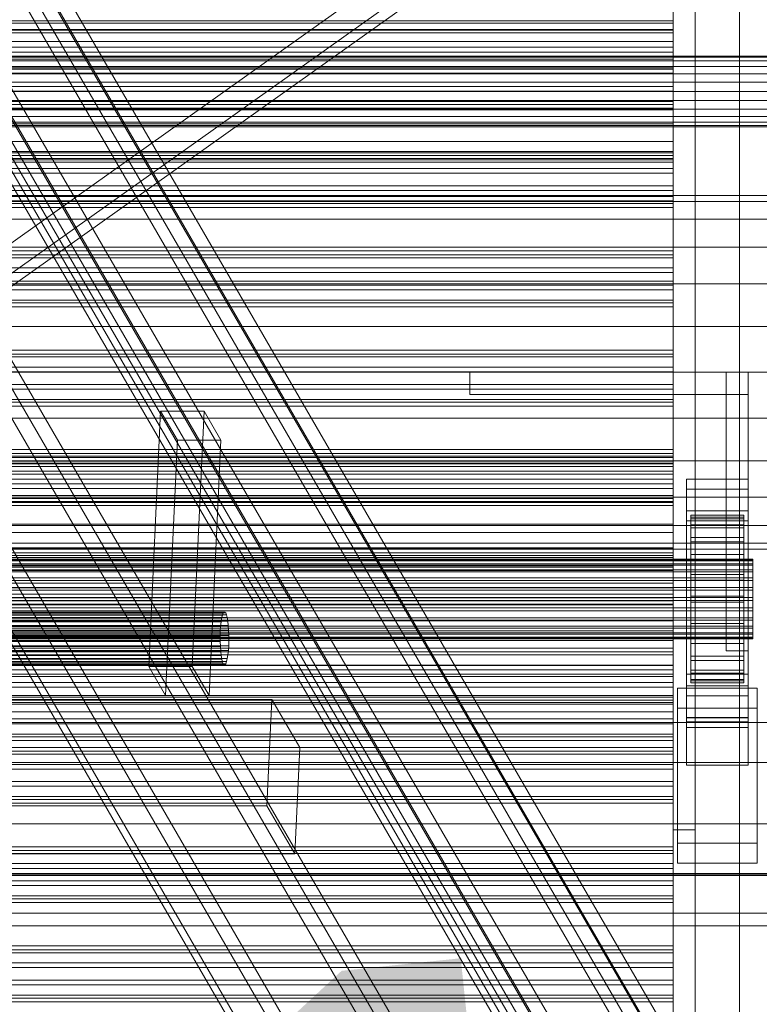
# Model space of a CAD drawing. Header units: millimetres. Extents: x -2233 to 61924, y -68080 to 6847.
# Tile 240 of 256: x 1102 to 1270, y -34216 to -33994. Entities that reach past the tile are written whole.
import ezdxf

# ---------------------------------------------------------------- set-up
doc = ezdxf.new("R2010")
doc.units = ezdxf.units.MM
for name, color, linetype, lineweight in [('COTAS_O', 1, 'Continuous', 0), ('COTAS_P', 1, 'Continuous', 0), ('frontal_C03', 7, 'Continuous', 0), ('frontal_C10', 7, 'Continuous', 0), ('frontal_secador', 7, 'Continuous', 0), ('frontal_tolva', 7, 'Continuous', 0)]:
    doc.layers.add(name, color=color, linetype=linetype, lineweight=lineweight)
doc.dimstyles.new('R19_100', dxfattribs={"dimtxt": 250, "dimasz": 150, "dimexe": 150, "dimexo": 80, "dimgap": 100, "dimtad": 1, "dimtih": 1, "dimtoh": 1, "dimdsep": 46, "dimcen": 0.09, "dimadec": 0, "dimazin": 0, "dimtfac": 1, "dimtdec": 4, "dimtofl": 0, "dimtmove": 0, "dimatfit": 3, "dimfxl": 1, "dimtolj": 1, "dimtzin": 0, "dimarcsym": 0})

# ---------------------------------------------------------------- blocks, each defined once
blk = doc.blocks.new('DIM_R27_50')
at = {"layer": 'COTAS_P'}
for p, q in [((1705.78, -34504.95), (1551.9, -34475.9)), ((-194.22, -34704.95), (1705.78, -34504.95)), ((1705.78, -34504.95), (1561.32, -34565.4)), ((1800, -35400), (1705.78, -34504.95)), ((-194.22, -34704.95), (-49.75, -34644.49)), ((-100, -35600), (-194.22, -34704.95)), ((-194.22, -34704.95), (-40.33, -34734))]:
    blk.add_line(p, q, dxfattribs=at)
blk.add_text('1910.5 P', height=250, rotation=6.009, dxfattribs=at).set_placement((745.32, -34505.49))
blk = doc.blocks.new('DIM_R27_52')
at = {"layer": 'COTAS_O'}
for p, q in [((-1725, -33700), (-1575, -33655)), ((1725, -33700), (1575, -33655)), ((-1725, -34400), (-1725, -33700)), ((-1725, -33700), (1725, -33700)), ((-1725, -33700), (-1575, -33745)), ((1725, -33700), (1575, -33745)), ((1725, -34400), (1725, -33700))]:
    blk.add_line(p, q, dxfattribs=at)
blk.add_text('3450 O', height=250, dxfattribs=at).set_placement((0, -33600))

msp = doc.modelspace()

# ---------------------------------------------------------------- linework, layer by layer
at = {"layer": 'frontal_C03'}
for p, q in [((1250, -34001.143), (-1250, -34001.143)), ((1250, -34002.025), (-1250, -34002.025)), ((1250, -34002.678), (-1250, -34002.678)), ((1250, -34002.025), (1250, -34001.143)), ((1250, -34001.143), (1250, -34002.678)), ((1250, -34004.986), (1250, -34002.025)), ((1250, -34002.678), (1250, -34006.043)), ((1250, -34004.986), (-1250, -34004.986)), ((1250, -34008.895), (1250, -34004.986)), ((-1250, -34006.043), (1250, -34006.043)), ((1250, -34006.043), (1250, -34009.952)), ((1250, -34008.895), (-1250, -34008.895)), ((1250, -34012.26), (1250, -34008.895)), ((1250, -34009.952), (-1250, -34009.952)), ((1250, -34009.952), (1250, -34012.913)), ((1250, -34012.26), (-1250, -34012.26)), ((1250, -34012.913), (-1250, -34012.913)), ((1250, -34013.795), (-1250, -34013.795)), ((1250, -34013.795), (1250, -34012.26)), ((1250, -34012.913), (1250, -34013.795)), ((1250, -34023.601), (-1250, -34023.601)), ((1250, -34024.482), (-1250, -34024.482)), ((1250, -34025.136), (-1250, -34025.136)), ((1250, -34024.482), (1250, -34023.601)), ((1250, -34023.601), (1250, -34025.136)), ((1250, -34027.443), (1250, -34024.482)), ((1250, -34025.136), (1250, -34028.501)), ((1250, -34027.443), (-1250, -34027.443)), ((1250, -34031.353), (1250, -34027.443)), ((-1250, -34028.501), (1250, -34028.501)), ((1250, -34028.501), (1250, -34032.41)), ((1250, -34031.353), (-1250, -34031.353)), ((1250, -34034.717), (1250, -34031.353)), ((1250, -34032.41), (-1250, -34032.41)), ((1250, -34032.41), (1250, -34035.371)), ((1250, -34034.717), (-1250, -34034.717)), ((1250, -34035.371), (-1250, -34035.371)), ((1250, -34036.252), (-1250, -34036.252)), ((1250, -34036.252), (1250, -34034.717)), ((1250, -34035.371), (1250, -34036.252)), ((1250, -34046.059), (-1250, -34046.059)), ((1250, -34046.94), (-1250, -34046.94)), ((1250, -34046.94), (1250, -34046.059)), ((1250, -34046.059), (1250, -34047.593)), ((1250, -34049.901), (1250, -34046.94)), ((1250, -34047.593), (-1250, -34047.593)), ((1250, -34047.593), (1250, -34050.958)), ((1250, -34049.901), (-1250, -34049.901)), ((-1250, -34050.958), (1250, -34050.958)), ((1250, -34053.81), (1250, -34049.901)), ((1250, -34050.958), (1250, -34054.868)), ((1250, -34053.81), (-1250, -34053.81)), ((1250, -34057.175), (1250, -34053.81)), ((1250, -34054.868), (-1250, -34054.868)), ((1250, -34054.868), (1250, -34057.828)), ((1250, -34057.175), (-1250, -34057.175)), ((1250, -34057.828), (-1250, -34057.828)), ((1250, -34058.71), (1250, -34057.175)), ((1250, -34057.828), (1250, -34058.71)), ((1250, -34058.71), (-1250, -34058.71)), ((1250, -34068.516), (-1250, -34068.516)), ((1250, -34069.398), (-1250, -34069.398)), ((1250, -34069.398), (1250, -34068.516)), ((1250, -34068.516), (1250, -34070.051)), ((1250, -34072.358), (1250, -34069.398)), ((1250, -34070.051), (-1250, -34070.051)), ((1250, -34070.051), (1250, -34073.416)), ((1250, -34072.358), (-1250, -34072.358)), ((-1250, -34073.416), (1250, -34073.416)), ((1250, -34076.268), (1250, -34072.358)), ((1250, -34073.416), (1250, -34077.325)), ((1250, -34076.268), (-1250, -34076.268)), ((1250, -34079.633), (1250, -34076.268)), ((1250, -34077.325), (-1250, -34077.325)), ((1250, -34077.325), (1250, -34080.286)), ((1250, -34079.633), (-1250, -34079.633)), ((1250, -34080.286), (-1250, -34080.286)), ((1250, -34081.167), (1250, -34079.633)), ((1250, -34080.286), (1250, -34081.167)), ((1250, -34081.167), (-1250, -34081.167)), ((1250, -34090.974), (-1250, -34090.974)), ((1250, -34091.855), (-1250, -34091.855)), ((1250, -34091.855), (1250, -34090.974)), ((1250, -34090.974), (1250, -34092.509)), ((1250, -34094.816), (1250, -34091.855)), ((1250, -34092.509), (-1250, -34092.509)), ((-1250, -34092.816), (1250, -34092.816)), ((-1250, -34093.614), (1250, -34093.614)), ((-1250, -34094.198), (1250, -34094.198)), ((1250, -34092.509), (1250, -34095.873)), ((1250, -34094.198), (1250, -34092.816)), ((1250, -34092.816), (1250, -34093.614)), ((1250, -34093.614), (1250, -34096.536)), ((1250, -34097.665), (1250, -34094.198)), ((1250, -34094.816), (-1250, -34094.816)), ((-1250, -34095.873), (1250, -34095.873)), ((1250, -34098.726), (1250, -34094.816)), ((1250, -34095.873), (1250, -34099.783)), ((-1250, -34096.536), (1250, -34096.536)), ((-1250, -34097.665), (1250, -34097.665)), ((1250, -34098.726), (-1250, -34098.726)), ((1250, -34096.536), (1250, -34101.385)), ((1250, -34102.981), (1250, -34097.665)), ((1250, -34102.09), (1250, -34098.726)), ((1253, -34099.913), (1253, -34097.668)), ((1253, -34097.668), (1267, -34097.668)), ((1253, -34144.442), (1253, -34097.668)), ((1267, -34097.668), (1267, -34099.913)), ((1267, -34097.668), (1267, -34144.442)), ((1250, -34099.783), (-1250, -34099.783)), ((1250, -34099.783), (1250, -34102.744)), ((1267, -34099.913), (1253, -34099.913)), ((1253, -34099.913), (1253, -34146.687)), ((1267, -34146.687), (1267, -34099.913)), ((-1250, -34101.385), (1250, -34101.385)), ((1250, -34102.09), (-1250, -34102.09)), ((1250, -34102.744), (-1250, -34102.744)), ((-1250, -34102.981), (1250, -34102.981)), ((1250, -34101.385), (1250, -34107.828)), ((1250, -34103.625), (1250, -34102.09)), ((1250, -34102.744), (1250, -34103.625)), ((1250, -34109.784), (1250, -34102.981)), ((1250, -34103.625), (-1250, -34103.625)), ((1253, -34107.1), (1253, -34104.854)), ((1253, -34104.854), (1267, -34104.854)), ((1253, -34151.628), (1253, -34104.854)), ((1267, -34104.854), (1267, -34107.1)), ((1267, -34104.854), (1267, -34151.628)), ((1267, -34107.1), (1253, -34107.1)), ((1253, -34107.1), (1253, -34153.874)), ((1254, -34115.802), (1254, -34105.808)), ((1254, -34105.808), (1254, -34106.629)), ((1254, -34105.808), (1266, -34105.808)), ((1254, -34106.282), (1254, -34105.808)), ((1254, -34116.026), (1254, -34106.282)), ((1254, -34106.282), (1266, -34106.282)), ((1254, -34108.017), (1254, -34106.282)), ((1254, -34116.191), (1254, -34106.629)), ((1254, -34106.629), (1254, -34108.687)), ((1254, -34106.629), (1266, -34106.629)), ((1266, -34106.629), (1266, -34105.808)), ((1266, -34105.808), (1266, -34115.802)), ((1266, -34105.808), (1266, -34106.282)), ((1266, -34106.282), (1266, -34116.026)), ((1266, -34106.282), (1266, -34108.017)), ((1266, -34108.687), (1266, -34106.629)), ((1266, -34106.629), (1266, -34116.191)), ((1267, -34153.874), (1267, -34107.1)), ((-1250, -34107.828), (1250, -34107.828)), ((-1250, -34109.784), (1250, -34109.784)), ((1250, -34107.828), (1250, -34115.429)), ((1250, -34117.61), (1250, -34109.784)), ((1254, -34116.848), (1254, -34108.017)), ((1254, -34108.017), (1266, -34108.017)), ((1254, -34110.896), (1254, -34108.017)), ((1254, -34117.166), (1254, -34108.687)), ((1254, -34108.687), (1254, -34111.844)), ((1254, -34108.687), (1266, -34108.687)), ((1266, -34108.017), (1266, -34116.848)), ((1266, -34108.017), (1266, -34110.896)), ((1266, -34111.844), (1266, -34108.687)), ((1266, -34108.687), (1266, -34117.166)), ((1254, -34118.212), (1254, -34110.896)), ((1254, -34110.896), (1266, -34110.896)), ((1254, -34114.722), (1254, -34110.896)), ((1254, -34118.661), (1254, -34111.844)), ((1254, -34111.844), (1254, -34115.883)), ((1254, -34111.844), (1266, -34111.844)), ((1266, -34110.896), (1266, -34118.212)), ((1266, -34110.896), (1266, -34114.722)), ((1266, -34115.883), (1266, -34111.844)), ((1266, -34111.844), (1266, -34118.661)), ((1250, -34113.431), (-1250, -34113.431)), ((1250, -34114.313), (-1250, -34114.313)), ((1250, -34114.313), (1250, -34113.431)), ((1250, -34113.431), (1250, -34114.966)), ((1250, -34117.274), (1250, -34114.313)), ((-1268, -34115.802), (1268, -34115.802)), ((-1268, -34116.026), (1268, -34116.026)), ((-1268, -34116.191), (1268, -34116.191)), ((1250, -34114.966), (-1250, -34114.966)), ((-1250, -34115.429), (1250, -34115.429)), ((1250, -34114.966), (1250, -34118.331)), ((1250, -34115.429), (1250, -34123.667)), ((1254, -34120.024), (1254, -34114.722)), ((1254, -34114.722), (1266, -34114.722)), ((1254, -34119.234), (1254, -34114.722)), ((1254, -34116.191), (1254, -34115.802)), ((1266, -34115.802), (1254, -34115.802)), ((1254, -34115.802), (1254, -34116.026)), ((1254, -34120.574), (1254, -34115.883)), ((1254, -34115.883), (1254, -34120.529)), ((1254, -34115.883), (1266, -34115.883)), ((1266, -34116.026), (1254, -34116.026)), ((1254, -34116.026), (1254, -34116.848)), ((1254, -34117.166), (1254, -34116.191)), ((1266, -34116.191), (1254, -34116.191)), ((1266, -34114.722), (1266, -34120.024)), ((1266, -34114.722), (1266, -34119.234)), ((1266, -34115.802), (1266, -34116.191)), ((1266, -34116.026), (1266, -34115.802)), ((1266, -34120.529), (1266, -34115.883)), ((1266, -34115.883), (1266, -34120.574)), ((1266, -34116.848), (1266, -34116.026)), ((1266, -34116.191), (1266, -34117.166)), ((1268, -34116.191), (1268, -34115.802)), ((1268, -34115.802), (1268, -34116.026)), ((1268, -34116.026), (1268, -34116.848)), ((1268, -34117.166), (1268, -34116.191)), ((-1268, -34116.848), (1268, -34116.848)), ((-1268, -34117.166), (1268, -34117.166)), ((-1268, -34118.212), (1268, -34118.212)), ((-1268, -34118.661), (1268, -34118.661)), ((1250, -34117.274), (-1250, -34117.274)), ((1250, -34117.61), (-1250, -34117.61)), ((-1250, -34118.331), (1250, -34118.331)), ((1250, -34121.183), (1250, -34117.274)), ((1250, -34125.925), (1250, -34117.61)), ((1250, -34118.331), (1250, -34122.24)), ((1266, -34116.848), (1254, -34116.848)), ((1254, -34116.848), (1254, -34118.212)), ((1254, -34118.661), (1254, -34117.166)), ((1266, -34117.166), (1254, -34117.166)), ((1266, -34118.212), (1254, -34118.212)), ((1254, -34118.212), (1254, -34120.024)), ((1254, -34120.574), (1254, -34118.661)), ((1266, -34118.661), (1254, -34118.661)), ((1266, -34118.212), (1266, -34116.848)), ((1266, -34117.166), (1266, -34118.661)), ((1266, -34120.024), (1266, -34118.212)), ((1266, -34118.661), (1266, -34120.574)), ((1268, -34116.848), (1268, -34118.212)), ((1268, -34118.661), (1268, -34117.166)), ((1268, -34118.212), (1268, -34120.024)), ((1268, -34120.574), (1268, -34118.661)), ((-1268, -34120.024), (1268, -34120.024)), ((-1268, -34120.574), (1268, -34120.574)), ((1254, -34122.162), (1254, -34119.234)), ((1254, -34119.234), (1266, -34119.234)), ((1254, -34124.126), (1254, -34119.234)), ((1266, -34120.024), (1254, -34120.024)), ((1254, -34120.024), (1254, -34122.162)), ((1254, -34120.529), (1254, -34122.775)), ((1266, -34120.529), (1254, -34120.529)), ((1254, -34120.529), (1254, -34125.467)), ((1254, -34122.775), (1254, -34120.574)), ((1266, -34120.574), (1254, -34120.574)), ((1266, -34119.234), (1266, -34122.162)), ((1266, -34119.234), (1266, -34124.126)), ((1266, -34122.162), (1266, -34120.024)), ((1266, -34122.775), (1266, -34120.529)), ((1266, -34125.467), (1266, -34120.529)), ((1266, -34120.574), (1266, -34122.775)), ((1268, -34120.024), (1268, -34122.162)), ((1268, -34122.775), (1268, -34120.574)), ((-1268, -34122.162), (1268, -34122.162)), ((1268, -34122.775), (-1268, -34122.775)), ((1250, -34121.183), (-1250, -34121.183)), ((1250, -34122.24), (-1250, -34122.24)), ((1250, -34124.548), (1250, -34121.183)), ((1250, -34122.24), (1250, -34125.201)), ((1266, -34122.162), (1254, -34122.162)), ((1254, -34122.162), (1254, -34124.479)), ((1254, -34122.775), (1266, -34122.775)), ((1254, -34125.114), (1254, -34122.775)), ((1266, -34124.479), (1266, -34122.162)), ((1266, -34122.775), (1266, -34125.114)), ((1268, -34122.162), (1268, -34124.479)), ((1268, -34125.114), (1268, -34122.775)), ((-1268, -34124.479), (1268, -34124.479)), ((-1268, -34125.114), (1268, -34125.114)), ((-1250, -34123.667), (1250, -34123.667)), ((1250, -34124.548), (-1250, -34124.548)), ((1250, -34125.201), (-1250, -34125.201)), ((1250, -34123.667), (1250, -34131.983)), ((1250, -34126.083), (1250, -34124.548)), ((1250, -34125.201), (1250, -34126.083)), ((1254, -34124.479), (1254, -34124.126)), ((1254, -34124.126), (1266, -34124.126)), ((1254, -34129.063), (1254, -34124.126)), ((1266, -34124.479), (1254, -34124.479)), ((1254, -34124.479), (1254, -34126.817)), ((1254, -34127.431), (1254, -34125.114)), ((1254, -34125.114), (1254, -34125.467)), ((1266, -34125.114), (1254, -34125.114)), ((1266, -34124.126), (1266, -34124.479)), ((1266, -34124.126), (1266, -34129.063)), ((1266, -34126.817), (1266, -34124.479)), ((1266, -34125.467), (1266, -34125.114)), ((1266, -34125.114), (1266, -34127.431)), ((1268, -34124.479), (1268, -34126.817)), ((1268, -34127.431), (1268, -34125.114)), ((-1268, -34126.817), (1268, -34126.817)), ((-1268, -34127.431), (1268, -34127.431)), ((-1250, -34125.925), (1250, -34125.925)), ((1250, -34126.083), (-1250, -34126.083)), ((1250, -34134.164), (1250, -34125.925)), ((1254, -34125.467), (1254, -34130.358)), ((1254, -34125.467), (1266, -34125.467)), ((1254, -34126.817), (1254, -34129.063)), ((1266, -34126.817), (1254, -34126.817)), ((1254, -34126.817), (1254, -34129.018)), ((1254, -34129.568), (1254, -34127.431)), ((1254, -34127.431), (1254, -34130.358)), ((1266, -34127.431), (1254, -34127.431)), ((1266, -34130.358), (1266, -34125.467)), ((1266, -34129.063), (1266, -34126.817)), ((1266, -34129.018), (1266, -34126.817)), ((1266, -34130.358), (1266, -34127.431)), ((1266, -34127.431), (1266, -34129.568)), ((1268, -34126.817), (1268, -34129.018)), ((1268, -34129.568), (1268, -34127.431)), ((-1268, -34129.018), (1268, -34129.018)), ((-1268, -34129.568), (1268, -34129.568)), ((1254, -34129.018), (1254, -34133.71)), ((1266, -34129.018), (1254, -34129.018)), ((1254, -34129.018), (1254, -34130.932)), ((1254, -34129.063), (1266, -34129.063)), ((1254, -34133.71), (1254, -34129.063)), ((1254, -34131.381), (1254, -34129.568)), ((1254, -34129.568), (1254, -34134.871)), ((1266, -34129.568), (1254, -34129.568)), ((1266, -34133.71), (1266, -34129.018)), ((1266, -34130.932), (1266, -34129.018)), ((1266, -34129.063), (1266, -34133.71)), ((1266, -34134.871), (1266, -34129.568)), ((1266, -34129.568), (1266, -34131.381)), ((1268, -34129.018), (1268, -34130.932)), ((1268, -34131.381), (1268, -34129.568)), ((-1268, -34130.932), (1268, -34130.932)), ((-1268, -34131.381), (1268, -34131.381)), ((-1250, -34131.983), (1250, -34131.983)), ((1250, -34131.983), (1250, -34139.809)), ((1254, -34130.358), (1254, -34134.871)), ((1254, -34130.358), (1266, -34130.358)), ((1254, -34130.932), (1254, -34137.749)), ((1266, -34130.932), (1254, -34130.932)), ((1254, -34130.932), (1254, -34132.427)), ((1254, -34132.744), (1254, -34131.381)), ((1254, -34131.381), (1254, -34138.697)), ((1266, -34131.381), (1254, -34131.381)), ((1266, -34134.871), (1266, -34130.358)), ((1266, -34137.749), (1266, -34130.932)), ((1266, -34132.427), (1266, -34130.932)), ((1266, -34138.697), (1266, -34131.381)), ((1266, -34131.381), (1266, -34132.744)), ((1268, -34130.932), (1268, -34132.427)), ((1268, -34132.744), (1268, -34131.381)), ((-1268, -34132.427), (1268, -34132.427)), ((-1268, -34132.744), (1268, -34132.744)), ((-1268, -34133.402), (1268, -34133.402)), ((-1268, -34133.566), (1268, -34133.566)), ((-1268, -34133.791), (1268, -34133.791)), ((-1250, -34134.164), (1250, -34134.164)), ((1250, -34141.764), (1250, -34134.164)), ((1254, -34132.427), (1254, -34140.905)), ((1266, -34132.427), (1254, -34132.427)), ((1254, -34132.427), (1254, -34133.402)), ((1254, -34133.566), (1254, -34132.744)), ((1254, -34132.744), (1254, -34141.576)), ((1266, -34132.744), (1254, -34132.744)), ((1254, -34133.402), (1254, -34142.964)), ((1266, -34133.402), (1254, -34133.402)), ((1254, -34133.402), (1254, -34133.791)), ((1254, -34133.791), (1254, -34133.566)), ((1254, -34133.566), (1254, -34143.311)), ((1266, -34133.566), (1254, -34133.566)), ((1254, -34133.71), (1266, -34133.71)), ((1254, -34137.749), (1254, -34133.71)), ((1254, -34133.791), (1254, -34143.784)), ((1266, -34133.791), (1254, -34133.791)), ((1266, -34140.905), (1266, -34132.427)), ((1266, -34133.402), (1266, -34132.427)), ((1266, -34141.576), (1266, -34132.744)), ((1266, -34132.744), (1266, -34133.566)), ((1266, -34142.964), (1266, -34133.402)), ((1266, -34133.791), (1266, -34133.402)), ((1266, -34143.311), (1266, -34133.566)), ((1266, -34133.566), (1266, -34133.791)), ((1266, -34133.71), (1266, -34137.749)), ((1266, -34143.784), (1266, -34133.791)), ((1268, -34132.427), (1268, -34133.402)), ((1268, -34133.566), (1268, -34132.744)), ((1268, -34133.402), (1268, -34133.791)), ((1268, -34133.791), (1268, -34133.566)), ((1250, -34135.889), (-1250, -34135.889)), ((1250, -34136.77), (1250, -34135.889)), ((1250, -34135.889), (1250, -34137.424)), ((1254, -34134.871), (1254, -34138.697)), ((1254, -34134.871), (1266, -34134.871)), ((1266, -34138.697), (1266, -34134.871)), ((1250, -34136.77), (-1250, -34136.77)), ((1250, -34137.424), (-1250, -34137.424)), ((1250, -34139.731), (1250, -34136.77)), ((1250, -34137.424), (1250, -34140.789)), ((1254, -34137.749), (1266, -34137.749)), ((1254, -34140.905), (1254, -34137.749)), ((1254, -34138.697), (1254, -34141.576)), ((1254, -34138.697), (1266, -34138.697)), ((1266, -34137.749), (1266, -34140.905)), ((1266, -34141.576), (1266, -34138.697)), ((1250, -34139.731), (-1250, -34139.731)), ((-1250, -34139.809), (1250, -34139.809)), ((-1250, -34140.789), (1250, -34140.789)), ((1250, -34143.641), (1250, -34139.731)), ((1250, -34139.809), (1250, -34146.611)), ((1250, -34140.789), (1250, -34144.698)), ((1254, -34140.905), (1266, -34140.905)), ((1254, -34142.964), (1254, -34140.905)), ((1266, -34140.905), (1266, -34142.964)), ((-1250, -34141.764), (1250, -34141.764)), ((1250, -34148.208), (1250, -34141.764)), ((1253, -34152.599), (1253, -34141.819)), ((1253, -34141.819), (1267, -34141.819)), ((1253, -34151.564), (1253, -34141.819)), ((1254, -34141.576), (1254, -34143.311)), ((1254, -34141.576), (1266, -34141.576)), ((1254, -34142.964), (1266, -34142.964)), ((1254, -34143.784), (1254, -34142.964)), ((1266, -34143.311), (1266, -34141.576)), ((1266, -34142.964), (1266, -34143.784)), ((1267, -34141.819), (1267, -34152.599)), ((1267, -34141.819), (1267, -34151.564)), ((1250, -34143.641), (-1250, -34143.641)), ((1250, -34144.698), (-1250, -34144.698)), ((1250, -34147.006), (1250, -34143.641)), ((1250, -34144.698), (1250, -34147.659)), ((1251, -34149.455), (1251, -34144.963)), ((1251, -34144.963), (1269, -34144.963)), ((1251, -34180.043), (1251, -34144.963)), ((1267, -34144.442), (1253, -34144.442)), ((1253, -34144.442), (1253, -34146.687)), ((1254, -34143.311), (1254, -34143.784)), ((1254, -34143.311), (1266, -34143.311)), ((1254, -34143.784), (1266, -34143.784)), ((1266, -34143.784), (1266, -34143.311)), ((1267, -34146.687), (1267, -34144.442)), ((1269, -34144.963), (1269, -34149.455)), ((1269, -34144.963), (1269, -34180.043)), ((-1250, -34146.611), (1250, -34146.611)), ((1250, -34147.006), (-1250, -34147.006)), ((1250, -34147.659), (-1250, -34147.659)), ((1250, -34146.611), (1250, -34151.927)), ((1250, -34148.54), (1250, -34147.006)), ((1250, -34147.659), (1250, -34148.54)), ((1253, -34146.687), (1267, -34146.687)), ((-1250, -34148.208), (1250, -34148.208)), ((1250, -34148.54), (-1250, -34148.54)), ((1250, -34153.056), (1250, -34148.208)), ((1269, -34149.455), (1251, -34149.455)), ((1251, -34184.535), (1251, -34149.455)), ((1269, -34184.535), (1269, -34149.455)), ((-1250, -34151.927), (1250, -34151.927)), ((1250, -34151.927), (1250, -34155.394)), ((1267, -34151.564), (1253, -34151.564)), ((1253, -34151.564), (1253, -34162.343)), ((1267, -34151.628), (1253, -34151.628)), ((1253, -34151.628), (1253, -34153.874)), ((1267, -34162.343), (1267, -34151.564)), ((1267, -34153.874), (1267, -34151.628)), ((-1500, -34152.753), (1500, -34152.753)), ((-1250, -34153.056), (1250, -34153.056)), ((1250, -34155.979), (1250, -34153.056)), ((1267, -34152.599), (1253, -34152.599)), ((1253, -34152.599), (1253, -34162.343)), ((1253, -34153.874), (1267, -34153.874)), ((1267, -34162.343), (1267, -34152.599)), ((-1250, -34155.394), (1250, -34155.394)), ((-1250, -34155.979), (1250, -34155.979)), ((1250, -34155.394), (1250, -34156.776)), ((1250, -34156.776), (1250, -34155.979)), ((-1250, -34156.776), (1250, -34156.776)), ((1250, -34158.347), (-1250, -34158.347)), ((1250, -34159.228), (1250, -34158.347)), ((1250, -34158.347), (1250, -34159.882)), ((1250, -34159.228), (-1250, -34159.228)), ((1250, -34159.882), (-1250, -34159.882)), ((1250, -34162.189), (1250, -34159.228)), ((1250, -34159.882), (1250, -34163.246)), ((1500, -34161.736), (-1500, -34161.736)), ((1250, -34162.189), (-1250, -34162.189)), ((-1250, -34163.246), (1250, -34163.246)), ((1250, -34166.098), (1250, -34162.189)), ((1250, -34163.246), (1250, -34167.156)), ((1253, -34162.343), (1267, -34162.343)), ((1250, -34166.098), (-1250, -34166.098)), ((1250, -34167.156), (-1250, -34167.156)), ((1250, -34169.463), (1250, -34166.098)), ((1250, -34167.156), (1250, -34170.117)), ((1250, -34169.463), (-1250, -34169.463)), ((1250, -34170.998), (1250, -34169.463)), ((1250, -34170.117), (-1250, -34170.117)), ((1250, -34170.998), (-1250, -34170.998)), ((1250, -34170.117), (1250, -34170.998)), ((-1500, -34175.611), (1500, -34175.611)), ((1250, -34180.804), (-1250, -34180.804)), ((1250, -34181.686), (1250, -34180.804)), ((1250, -34180.804), (1250, -34182.339)), ((1269, -34180.043), (1251, -34180.043)), ((1251, -34180.043), (1251, -34184.535)), ((1269, -34184.535), (1269, -34180.043)), ((1250, -34181.686), (-1250, -34181.686)), ((1250, -34182.339), (-1250, -34182.339)), ((1250, -34184.647), (1250, -34181.686)), ((1250, -34182.339), (1250, -34185.704)), ((1250, -34184.647), (-1250, -34184.647)), ((1250, -34188.556), (1250, -34184.647)), ((1251, -34184.535), (1269, -34184.535)), ((1500, -34186.859), (-1500, -34186.859)), ((1500, -34187.019), (-1500, -34187.019)), ((1500, -34187.304), (-1500, -34187.304)), ((-1250, -34185.704), (1250, -34185.704)), ((1250, -34185.704), (1250, -34189.613)), ((1250, -34188.556), (-1250, -34188.556)), ((1250, -34189.613), (-1250, -34189.613)), ((1250, -34191.921), (1250, -34188.556)), ((1250, -34189.613), (1250, -34192.574)), ((1250, -34191.921), (-1250, -34191.921)), ((1250, -34193.456), (1250, -34191.921)), ((1250, -34192.574), (-1250, -34192.574)), ((1250, -34193.456), (-1250, -34193.456)), ((1250, -34192.574), (1250, -34193.456)), ((-1500, -34195.842), (1500, -34195.842)), ((-1500, -34198.712), (1500, -34198.712)), ((1250, -34203.262), (-1250, -34203.262)), ((1250, -34204.143), (1250, -34203.262)), ((1250, -34203.262), (1250, -34204.797)), ((1250, -34204.143), (-1250, -34204.143)), ((1250, -34204.797), (-1250, -34204.797)), ((1250, -34207.104), (1250, -34204.143)), ((1250, -34204.797), (1250, -34208.162)), ((1250, -34207.104), (-1250, -34207.104)), ((1250, -34211.014), (1250, -34207.104)), ((-1250, -34208.162), (1250, -34208.162)), ((1250, -34208.162), (1250, -34212.071)), ((1250, -34211.014), (-1250, -34211.014)), ((1250, -34212.071), (-1250, -34212.071)), ((1250, -34214.378), (1250, -34211.014)), ((1250, -34212.071), (1250, -34215.032)), ((1250, -34214.378), (-1250, -34214.378)), ((1250, -34215.913), (1250, -34214.378)), ((1250, -34215.032), (-1250, -34215.032)), ((1250, -34215.913), (-1250, -34215.913)), ((1250, -34215.032), (1250, -34215.913))]:
    msp.add_line(p, q, dxfattribs=at)
at = {"layer": 'frontal_C10'}
for p, q in [((663.367, -33231.698), (2094.387, -35698.973)), ((2097.346, -35698.973), (666.326, -33231.698)), ((2100.335, -35749.009), (650.335, -33249.009)), ((650.201, -33251.895), (2100.201, -35751.895)), ((2092.818, -35732.647), (661.798, -33265.371)), ((664.757, -33265.371), (2095.777, -35732.647)), ((2089.129, -35732.806), (661.272, -33270.984)), ((661.138, -33273.871), (2088.994, -35735.692)), ((685.579, -33294.38), (2157.723, -35832.559)), ((706.294, -33294.38), (2178.437, -35832.559)), ((2182.383, -35832.559), (710.239, -33294.38)), ((2157.454, -35838.331), (685.31, -33300.153)), ((709.97, -33300.153), (2182.114, -35838.331)), ((2095.717, -35848.105), (645.717, -33348.105)), ((645.583, -33350.991), (2095.583, -35850.991)), ((681.096, -33390.59), (2153.24, -35928.768)), ((2177.9, -35928.768), (705.756, -33390.59)), ((2152.971, -35934.541), (680.827, -33396.363)), ((2173.685, -35934.541), (701.541, -33396.363)), ((705.487, -33396.363), (2177.631, -35934.541)), ((1131.352, -34140.058), (1134.042, -34082.332)), ((1143.906, -34082.332), (1134.042, -34082.332)), ((1134.042, -34082.332), (1137.838, -34088.877)), ((1141.216, -34140.058), (1143.906, -34082.332)), ((1147.702, -34088.877), (1143.906, -34082.332)), ((1135.148, -34146.602), (1137.838, -34088.877)), ((1137.838, -34088.877), (1147.702, -34088.877)), ((1147.702, -34088.877), (1145.012, -34146.602)), ((1147.855, -34129.142), (733.569, -34129.142)), ((1148.014, -34128.47), (733.728, -34128.47)), ((1148.191, -34128), (733.906, -34128)), ((1148.38, -34127.75), (734.094, -34127.75)), ((1148.573, -34127.728), (734.288, -34127.728)), ((1148.764, -34127.936), (734.478, -34127.936)), ((1148.944, -34128.367), (734.658, -34128.367)), ((1149.106, -34129.002), (734.821, -34129.002)), ((1149.245, -34129.818), (734.96, -34129.818)), ((1147.855, -34129.142), (1147.721, -34129.988)), ((1148.014, -34128.47), (1147.855, -34129.142)), ((1148.191, -34128), (1148.014, -34128.47)), ((1148.38, -34127.75), (1148.191, -34128)), ((1148.573, -34127.728), (1148.38, -34127.75)), ((1148.764, -34127.936), (1148.573, -34127.728)), ((1148.944, -34128.367), (1148.764, -34127.936)), ((1149.106, -34129.002), (1148.944, -34128.367)), ((1149.245, -34129.818), (1149.106, -34129.002)), ((1149.356, -34130.784), (1149.245, -34129.818)), ((733.26, -34132.073), (1147.546, -34132.073)), ((1147.616, -34130.978), (733.331, -34130.978)), ((1147.721, -34129.988), (733.435, -34129.988)), ((1149.356, -34130.784), (735.07, -34130.784)), ((1149.433, -34131.862), (735.148, -34131.862)), ((1147.546, -34132.073), (1147.511, -34133.23)), ((1147.616, -34130.978), (1147.546, -34132.073)), ((1147.721, -34129.988), (1147.616, -34130.978)), ((1149.433, -34131.862), (1149.356, -34130.784)), ((1149.474, -34133.012), (1149.433, -34131.862)), ((1147.511, -34133.23), (733.226, -34133.23)), ((1149.474, -34133.012), (735.189, -34133.012)), ((1149.478, -34134.188), (735.192, -34134.188)), ((1147.511, -34133.23), (1147.515, -34134.406)), ((1149.444, -34135.345), (1149.478, -34134.188)), ((1149.478, -34134.188), (1149.474, -34133.012)), ((1147.515, -34134.406), (733.229, -34134.406)), ((1147.556, -34135.556), (733.271, -34135.556)), ((1149.373, -34136.44), (735.087, -34136.44)), ((1149.444, -34135.345), (735.158, -34135.345)), ((1147.515, -34134.406), (1147.556, -34135.556)), ((1147.556, -34135.556), (1147.633, -34136.634)), ((1149.268, -34137.43), (1149.373, -34136.44)), ((1149.373, -34136.44), (1149.444, -34135.345)), ((1147.633, -34136.634), (733.348, -34136.634)), ((1147.744, -34137.6), (733.458, -34137.6)), ((1147.883, -34138.416), (733.597, -34138.416)), ((1149.134, -34138.277), (734.849, -34138.277)), ((1149.268, -34137.43), (734.983, -34137.43)), ((1147.633, -34136.634), (1147.744, -34137.6)), ((1147.744, -34137.6), (1147.883, -34138.416)), ((1147.883, -34138.416), (1148.046, -34139.052)), ((1148.975, -34138.948), (1149.134, -34138.277)), ((1149.134, -34138.277), (1149.268, -34137.43)), ((1148.046, -34139.052), (733.76, -34139.052)), ((1148.226, -34139.482), (733.94, -34139.482)), ((1148.416, -34139.69), (734.13, -34139.69)), ((1148.609, -34139.668), (734.324, -34139.668)), ((1148.798, -34139.418), (734.513, -34139.418)), ((1148.975, -34138.948), (734.69, -34138.948)), ((1135.148, -34146.602), (1131.352, -34140.058)), ((1131.352, -34140.058), (1141.216, -34140.058)), ((1141.216, -34140.058), (1145.012, -34146.602)), ((1148.046, -34139.052), (1148.226, -34139.482)), ((1148.226, -34139.482), (1148.416, -34139.69)), ((1148.416, -34139.69), (1148.609, -34139.668)), ((1148.609, -34139.668), (1148.798, -34139.418)), ((1148.798, -34139.418), (1148.975, -34138.948)), ((1159.23, -34147.497), (715.353, -34147.497)), ((1145.012, -34146.602), (1135.148, -34146.602)), ((1158.11, -34171.549), (1159.23, -34147.497)), ((1165.557, -34158.405), (1159.23, -34147.497)), ((721.68, -34158.405), (1165.557, -34158.405)), ((1165.557, -34158.405), (1164.436, -34182.458)), ((714.232, -34171.549), (1158.11, -34171.549)), ((1158.11, -34171.549), (1164.436, -34182.458)), ((1164.436, -34182.458), (720.559, -34182.458))]:
    msp.add_line(p, q, dxfattribs=at)
at = {"layer": 'frontal_secador'}
for p, q in [((1265, -35980), (1265, -33075)), ((1250, -34177), (1250, -33937)), ((1250, -33937), (1250, -34006)), ((1255, -33937), (1255, -34177)), ((1255, -34006), (1255, -33937)), ((1250, -33996), (1250, -33984)), ((1250, -33988), (1250, -34000)), ((1250, -33994), (-1250, -33994)), ((1250, -33996.709), (1250, -33994)), ((1250, -33994.545), (1250, -33994)), ((1250, -33994.545), (-1250, -33994.545)), ((1250, -33996), (-1250, -33996)), ((1250, -33996.144), (-1250, -33996.144)), ((1250, -33996.144), (1250, -33994.545)), ((1250, -34236), (1250, -33996)), ((1250, -33996), (1250, -34002)), ((1250, -33996), (1250, -34000)), ((1250, -33998.686), (1250, -33996.144)), ((1250, -33996.709), (-1250, -33996.709)), ((1250, -34004.651), (1250, -33996.709)), ((1250, -33998.686), (-1250, -33998.686)), ((1250, -34000), (-1250, -34000)), ((1250, -34002), (1250, -33998.686)), ((1320, -34002), (-1320, -34002)), ((1320, -34002.273), (-1320, -34002.273)), ((1250, -34002), (-1250, -34002)), ((1250, -34005.859), (1250, -34002)), ((1250, -34242), (1250, -34002)), ((1250, -34002), (1250, -34006)), ((1320, -34003.072), (-1320, -34003.072)), ((1320, -34004.343), (-1320, -34004.343)), ((1250, -34004.651), (-1250, -34004.651)), ((1250, -34017.285), (1250, -34004.651)), ((1320, -34006), (-1320, -34006)), ((1250, -34005.859), (-1250, -34005.859)), ((-1250, -34006), (1250, -34006)), ((1250, -34010), (1250, -34005.859)), ((1250, -34006), (1250, -34246)), ((1255, -34006), (1250, -34006)), ((1255, -34246), (1255, -34006)), ((1320, -34007.929), (-1320, -34007.929)), ((-1320, -34010), (1320, -34010)), ((-1250, -34010), (1250, -34010)), ((1250, -34014.141), (1250, -34010)), ((1320, -34012.071), (-1320, -34012.071)), ((1320, -34014), (-1320, -34014)), ((1320, -34015.657), (-1320, -34015.657)), ((1250, -34014.141), (-1250, -34014.141)), ((1250, -34014.141), (1250, -34018)), ((1320, -34016.928), (-1320, -34016.928)), ((1320, -34017.727), (-1320, -34017.727)), ((1320, -34018), (-1320, -34018)), ((1250, -34017.285), (-1250, -34017.285)), ((1250, -34018), (-1250, -34018)), ((1250, -34033.75), (1250, -34017.285)), ((1250, -34018), (1250, -34021.314)), ((1250, -34021.314), (-1250, -34021.314)), ((1250, -34021.314), (1250, -34023.856)), ((1250, -34023.856), (-1250, -34023.856)), ((1250, -34023.856), (1250, -34025.455)), ((1250, -34025.455), (-1250, -34025.455)), ((1250, -34026), (-1250, -34026)), ((1250, -34025.455), (1250, -34026)), ((1360, -34033.5), (-1360, -34033.5)), ((1250, -34033.75), (-1250, -34033.75)), ((1250, -34052.924), (1250, -34033.75)), ((1360, -34034.863), (-1360, -34034.863)), ((1360, -34038.859), (-1360, -34038.859)), ((1360, -34045.216), (-1360, -34045.216)), ((1360, -34053.5), (-1360, -34053.5)), ((1250, -34052.924), (-1250, -34052.924)), ((1250, -34073.5), (1250, -34052.924)), ((1360, -34063.147), (-1360, -34063.147)), ((-1360, -34073.5), (1360, -34073.5)), ((-1250, -34073.5), (1250, -34073.5)), ((1204, -34073.5), (1267, -34073.5)), ((1204, -34078.5), (1204, -34073.5)), ((1250, -34094.076), (1250, -34073.5)), ((1262, -34073.5), (1267, -34073.5)), ((1262, -34136.5), (1262, -34073.5)), ((1267, -34136.5), (1267, -34073.5)), ((1267, -34078.5), (1267, -34073.5)), ((1204, -34078.5), (1267, -34078.5)), ((1360, -34083.853), (-1360, -34083.853)), ((1360, -34093.5), (-1360, -34093.5)), ((1250, -34094.076), (-1250, -34094.076)), ((1250, -34094.076), (1250, -34113.25)), ((1360, -34101.784), (-1360, -34101.784)), ((1360, -34108.141), (-1360, -34108.141)), ((1360, -34112.137), (-1360, -34112.137)), ((1360, -34113.5), (-1360, -34113.5)), ((1250, -34113.25), (-1250, -34113.25)), ((1250, -34113.25), (1250, -34129.715)), ((1250, -34129.715), (-1250, -34129.715)), ((1250, -34129.715), (1250, -34142.349)), ((1262, -34136.5), (1267, -34136.5)), ((1250, -34142.349), (-1250, -34142.349)), ((1250, -34142.349), (1250, -34150.291)), ((1250, -34150.291), (-1250, -34150.291)), ((1250, -34150.291), (1250, -34153)), ((1250, -34153), (-1250, -34153)), ((1250, -34246), (1250, -34177)), ((1250, -34177), (1255, -34177)), ((1255, -34177), (1255, -34246))]:
    msp.add_line(p, q, dxfattribs=at)
at = {"layer": 'frontal_tolva'}
for p, q in [((1725, -33600), (600, -34400)), ((604.636, -34406.52), (1729.636, -33606.52)), ((600, -34406.849), (1725, -33606.849))]:
    msp.add_line(p, q, dxfattribs=at)

# ---------------------------------------------------------------- dimensions: what is measured, and where the dimension line sits
at = {"layer": 'COTAS_O'}
dim = msp.add_aligned_dim(p1=(-1725, -34400), p2=(1725, -34400), distance=700, text='<> O', dimstyle='R19_100', dxfattribs=at)
dim.commit()
dim.dimension.update_dxf_attribs({"geometry": 'DIM_R27_52', "text_midpoint": (0, -33700)})
at = {"layer": 'COTAS_P'}
dim = msp.add_aligned_dim(p1=(-100, -35600), p2=(1800, -35400), distance=900, text='<> P', dimstyle='R19_100', dxfattribs=at)
dim.commit()
dim.dimension.update_dxf_attribs({"geometry": 'DIM_R27_50', "text_midpoint": (755.784, -34604.945)})

doc.saveas('drawing.dxf')
